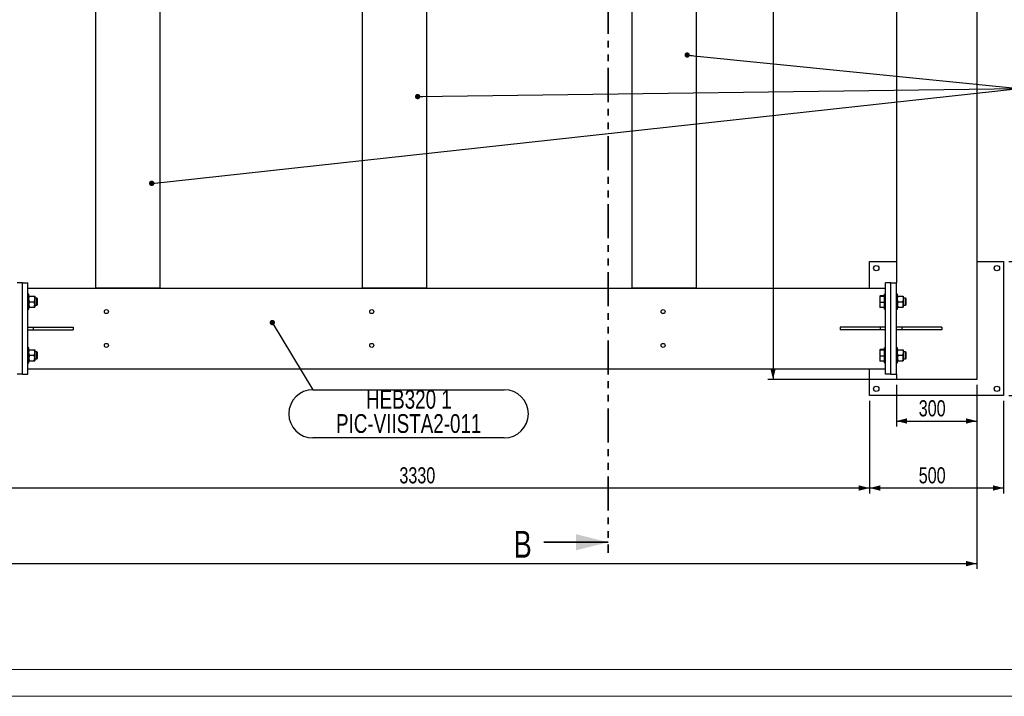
# Model space of a CAD drawing. Header units: millimetres. Extents: x 0 to 841, y 0 to 594.
# Tile 3 of 95: x 337 to 520, y 0 to 126. Entities that reach past the tile are written whole.
import ezdxf

# ---------------------------------------------------------------- set-up
doc = ezdxf.new("R2010")
doc.units = ezdxf.units.MM
doc.linetypes.add('PHANTOM', pattern=[12.7, 6.35, -1.27, 1.27, -1.27, 1.27, -1.27])
doc.layers.add('COTES', color=1, linetype='Continuous')
doc.layers.add('NOTES', color=6, linetype='Continuous')
doc.layers.add('TRAIT-FORT', color=4, linetype='Continuous', lineweight=25)
doc.styles.add('SLDTEXTSTYLE0', font='TXT', dxfattribs={"width": 0.75})
doc.dimstyles.new('SLDDIMSTYLE0', dxfattribs={"dimtxt": 3, "dimasz": 2, "dimexe": 0, "dimexo": 0.0625, "dimgap": 0.75, "dimtad": 1, "dimdec": 0, "dimlfac": 20, "dimrnd": 1e-09, "dimzin": 12, "dimdsep": 46, "dimtxsty": 'SLDTEXTSTYLE0', "dimsah": 1, "dimcen": 0.09, "dimadec": 0, "dimazin": 3, "dimtfac": 1, "dimtdec": 0, "dimtofl": 0, "dimtmove": 0, "dimatfit": 3, "dimfxl": 1, "dimfrac": 2, "dimtolj": 1, "dimtzin": 12, "dimarcsym": 0})
doc.dimstyles.new('SLDDIMSTYLE1', dxfattribs={"dimtxt": 0.18, "dimasz": 1, "dimexe": 0, "dimexo": 0.0625, "dimgap": 0, "dimtad": 0, "dimtih": 1, "dimtoh": 1, "dimdec": 0, "dimrnd": 1e-09, "dimzin": 0, "dimdsep": 46, "dimtxsty": 'Standard', "dimblk1": 'DOT', "dimblk2": 'DOT', "dimsah": 1, "dimcen": 0.09, "dimadec": 0, "dimazin": 0, "dimtfac": 1, "dimtdec": 0, "dimtofl": 0, "dimtmove": 0, "dimatfit": 3, "dimldrblk": 'DOT', "dimfxl": 1, "dimfrac": 2, "dimtolj": 1, "dimtzin": 0, "dimarcsym": 0})

# ---------------------------------------------------------------- blocks, each defined once
blk = doc.blocks.new('_D')
at = {"layer": 'COTES', "color": 1, "transparency": 16777216}
for p, q in [((521.31, 242.6), (573.31, 242.6)), ((572.31, 242.6), (572.31, 56.1)), ((521.31, 56.1), (573.31, 56.1))]:
    blk.add_line(p, q, dxfattribs=at)
for points in [[(572.31, 242.6), (571.81, 240.6), (572.81, 240.6)], [(572.31, 56.1), (572.81, 58.1), (571.81, 58.1)]]:
    blk.add_solid(points, dxfattribs=at)
at = {"layer": 'COTES', "color": 1, "transparency": 16777216, "insert": (568.44, 144.92), "char_height": 3, "attachment_point": 1, "rotation": 90, "style": 'SLDTEXTSTYLE0'}
blk.add_mtext('3730', dxfattribs=at)
blk = doc.blocks.new('_D_1')
at = {"layer": 'COTES', "color": 1, "transparency": 16777216}
for p, q in [((521.31, 81.1), (537.43, 81.1)), ((536.43, 81.1), (536.43, 56.1)), ((521.31, 56.1), (537.43, 56.1))]:
    blk.add_line(p, q, dxfattribs=at)
for points in [[(536.43, 81.1), (535.93, 79.1), (536.93, 79.1)], [(536.43, 56.1), (536.93, 58.1), (535.93, 58.1)]]:
    blk.add_solid(points, dxfattribs=at)
at = {"layer": 'COTES', "color": 1, "transparency": 16777216, "insert": (532.56, 65.28), "char_height": 3, "attachment_point": 1, "rotation": 90, "style": 'SLDTEXTSTYLE0'}
blk.add_mtext('500', dxfattribs=at)
blk = doc.blocks.new('_D_2')
at = {"layer": 'COTES', "color": 1, "transparency": 16777216}
for p, q in [((495.31, 55.1), (495.31, 37.85)), ((520.31, 55.1), (520.31, 37.85)), ((520.31, 38.85), (495.31, 38.85))]:
    blk.add_line(p, q, dxfattribs=at)
for points in [[(495.31, 38.85), (497.31, 38.35), (497.31, 39.35)], [(520.31, 38.85), (518.31, 39.35), (518.31, 38.35)]]:
    blk.add_solid(points, dxfattribs=at)
at = {"layer": 'COTES', "color": 1, "transparency": 16777216, "insert": (504.48, 42.72), "char_height": 3, "attachment_point": 1, "style": 'SLDTEXTSTYLE0'}
blk.add_mtext('500', dxfattribs=at)
blk = doc.blocks.new('_D_4')
at = {"layer": 'COTES', "color": 1, "transparency": 16777216}
for p, q in [((500.31, 58.1), (500.31, 50.35)), ((515.31, 58.1), (515.31, 50.35)), ((500.31, 51.35), (515.31, 51.35))]:
    blk.add_line(p, q, dxfattribs=at)
for points in [[(500.31, 51.35), (502.31, 50.85), (502.31, 51.85)], [(515.31, 51.35), (513.31, 51.85), (513.31, 50.85)]]:
    blk.add_solid(points, dxfattribs=at)
at = {"layer": 'COTES', "color": 1, "transparency": 16777216, "insert": (504.48, 55.22), "char_height": 3, "attachment_point": 1, "style": 'SLDTEXTSTYLE0'}
blk.add_mtext('300', dxfattribs=at)
blk = doc.blocks.new('_D_12')
at = {"layer": 'COTES', "color": 1, "transparency": 16777216}
for p, q in [((104.31, 60.1), (104.31, 23.75)), ((515.31, 58.1), (515.31, 23.75)), ((104.31, 24.75), (515.31, 24.75))]:
    blk.add_line(p, q, dxfattribs=at)
for points in [[(104.31, 24.75), (106.31, 24.25), (106.31, 25.25)], [(515.31, 24.75), (513.31, 25.25), (513.31, 24.25)]]:
    blk.add_solid(points, dxfattribs=at)
at = {"layer": 'COTES', "color": 1, "transparency": 16777216, "insert": (305.37, 28.62), "char_height": 3, "attachment_point": 1, "style": 'SLDTEXTSTYLE0'}
blk.add_mtext('8220', dxfattribs=at)
blk = doc.blocks.new('_D_14')
at = {"layer": 'COTES', "color": 1, "transparency": 16777216}
for p, q in [((328.81, 55.1), (328.81, 37.85)), ((495.31, 55.1), (495.31, 37.85)), ((495.31, 38.85), (328.81, 38.85))]:
    blk.add_line(p, q, dxfattribs=at)
for points in [[(328.81, 38.85), (330.81, 38.35), (330.81, 39.35)], [(495.31, 38.85), (493.31, 39.35), (493.31, 38.35)]]:
    blk.add_solid(points, dxfattribs=at)
at = {"layer": 'COTES', "color": 1, "transparency": 16777216, "insert": (407.62, 42.72), "char_height": 3, "attachment_point": 1, "style": 'SLDTEXTSTYLE0'}
blk.add_mtext('3330', dxfattribs=at)
blk = doc.blocks.new('_D_19')
at = {"layer": 'COTES', "color": 1, "transparency": 16777216}
for p, q in [((514.31, 240.6), (476.31, 240.6)), ((477.31, 240.6), (477.31, 59.1)), ((514.31, 59.1), (476.31, 59.1))]:
    blk.add_line(p, q, dxfattribs=at)
for points in [[(477.31, 240.6), (476.81, 238.6), (477.81, 238.6)], [(477.31, 59.1), (477.81, 61.1), (476.81, 61.1)]]:
    blk.add_solid(points, dxfattribs=at)
at = {"layer": 'COTES', "color": 1, "transparency": 16777216, "insert": (473.44, 145.42), "char_height": 3, "attachment_point": 1, "rotation": 90, "style": 'SLDTEXTSTYLE0'}
blk.add_mtext('3630', dxfattribs=at)
blk = doc.blocks.new('SW_NOTE_2')
at = {"layer": 'NOTES', "color": 0}
for p, q in [((0, 0), (35.68, 0)), ((35.68, -9), (0, -9))]:
    blk.add_line(p, q, dxfattribs=at)
for centre, start, end in [((0, -4.5), 90, 270), ((35.68, -4.5), 270, 90)]:
    blk.add_arc(centre, 4.5, start, end, dxfattribs=at)
at = {"layer": 'NOTES', "color": 0, "char_height": 3.5, "attachment_point": 2, "style": 'SLDTEXTSTYLE0'}
for s, insert in [('HEB320 1', (17.9, -0.04)), ('PIC-VIISTA2-011', (17.87, -4.56))]:
    blk.add_mtext(s, dxfattribs=dict(at, insert=insert))
blk = doc.blocks.new('_Dot')
at = {"color": 0, "linetype": 'ByBlock', "lineweight": -2}
blk.add_line((-0.5, 0), (-1, 0), dxfattribs=at)
at = {"color": 0, "linetype": 'ByBlock', "const_width": 0.5}
blk.add_lwpolyline([(-0.25, 0, 1), (0.25, 0, 1)], format="xyb", close=True, dxfattribs=at)

msp = doc.modelspace()

# ---------------------------------------------------------------- linework, layer by layer
at = {"color": 7, "linetype": 'PHANTOM', "lineweight": 35}
msp.add_line((446.586, 244.193), (446.586, 26.741), dxfattribs=at)
at = {"color": 7, "linetype": 'Continuous', "lineweight": 35}
msp.add_line((434.586, 28.741), (446.586, 28.741), dxfattribs=at)
at = {"color": 7, "linetype": 'Continuous', "lineweight": 18}
for p, q in [((836, 5), (5, 5)), ((841, 0), (0, 0))]:
    msp.add_line(p, q, dxfattribs=at)
at = {"color": 7, "linetype": 'Continuous', "lineweight": 35}
msp.add_solid([(446.586, 28.741), (440.586, 30.241), (440.586, 27.241)], dxfattribs=at)
at = {"layer": 'TRAIT-FORT', "color": 4, "linetype": 'Continuous', "lineweight": 25}
for p, q in [((515.308, 240.605), (515.308, 59.105)), ((351.008, 76.205), (351.008, 204.505)), ((363.008, 76.205), (363.008, 204.505)), ((400.758, 76.205), (400.758, 204.505)), ((412.758, 76.205), (412.758, 204.505)), ((451.008, 76.205), (451.008, 204.505)), ((463.008, 76.205), (463.008, 204.505)), ((500.308, 203.605), (500.308, 77.105)), ((495.308, 76.105), (495.308, 81.105)), ((495.308, 81.105), (500.308, 81.105)), ((515.308, 81.105), (520.308, 81.105)), ((520.308, 81.105), (520.308, 56.105)), ((337.308, 77.105), (336.308, 77.105)), ((337.308, 60.105), (337.308, 77.105)), ((337.308, 77.105), (338.308, 77.105)), ((338.308, 60.105), (338.308, 77.105)), ((338.308, 76.105), (498.308, 76.105)), ((351.008, 76.205), (363.008, 76.205)), ((351.008, 76.105), (351.008, 76.205)), ((356.158, 76.105), (356.158, 76.205)), ((356.758, 76.105), (356.758, 76.205)), ((357.258, 76.105), (357.258, 76.205)), ((357.858, 76.105), (357.858, 76.205)), ((363.008, 76.105), (363.008, 76.205)), ((400.758, 76.205), (412.758, 76.205)), ((400.758, 76.105), (400.758, 76.205)), ((405.908, 76.105), (405.908, 76.205)), ((406.508, 76.105), (406.508, 76.205)), ((407.008, 76.105), (407.008, 76.205)), ((407.608, 76.105), (407.608, 76.205)), ((412.758, 76.105), (412.758, 76.205)), ((451.008, 76.205), (463.008, 76.205)), ((451.008, 76.105), (451.008, 76.205)), ((456.158, 76.105), (456.158, 76.205)), ((456.758, 76.105), (456.758, 76.205)), ((457.258, 76.105), (457.258, 76.205)), ((457.858, 76.105), (457.858, 76.205)), ((463.008, 76.105), (463.008, 76.205)), ((498.308, 60.105), (498.308, 77.105)), ((499.308, 77.105), (498.308, 77.105)), ((499.308, 60.105), (499.308, 77.105)), ((499.308, 77.105), (500.308, 77.105)), ((500.308, 60.105), (500.308, 77.105)), ((338.508, 74.98), (338.308, 74.98)), ((338.508, 73.736), (338.508, 74.98)), ((338.508, 72.23), (338.508, 73.736)), ((338.666, 74.63), (339.449, 74.63)), ((338.666, 73.605), (339.449, 73.605)), ((339.608, 74.63), (339.608, 74.117)), ((340.016, 74.28), (339.608, 74.28)), ((339.608, 74.117), (339.608, 73.092)), ((340.108, 74.188), (340.016, 74.28)), ((340.016, 72.981), (340.016, 74.28)), ((340.108, 73.022), (340.108, 74.188)), ((497.261, 74.64), (497.258, 74.63)), ((497.258, 74.63), (497.258, 74.63)), ((497.258, 74.621), (497.258, 73.998)), ((497.258, 73.998), (497.258, 72.981)), ((498.068, 74.698), (497.315, 74.698)), ((498.068, 74.544), (497.315, 74.544)), ((498.068, 74.544), (498.068, 74.698)), ((498.108, 74.555), (498.068, 74.555)), ((498.068, 73.451), (498.068, 74.544)), ((498.308, 74.98), (498.108, 74.98)), ((498.108, 73.736), (498.108, 74.98)), ((498.108, 72.23), (498.108, 73.736)), ((500.508, 74.98), (500.308, 74.98)), ((500.508, 73.736), (500.508, 74.98)), ((500.508, 72.23), (500.508, 73.736)), ((500.666, 74.63), (501.449, 74.63)), ((500.666, 73.605), (501.449, 73.605)), ((501.608, 74.63), (501.608, 74.117)), ((502.016, 74.28), (501.608, 74.28)), ((501.608, 74.117), (501.608, 73.092)), ((502.108, 74.188), (502.016, 74.28)), ((502.016, 72.981), (502.016, 74.28)), ((502.108, 73.022), (502.108, 74.188)), ((338.308, 72.23), (338.508, 72.23)), ((338.666, 72.58), (339.449, 72.58)), ((339.608, 73.092), (339.608, 72.58)), ((339.608, 72.93), (340.016, 72.93)), ((340.016, 72.93), (340.108, 73.022)), ((340.016, 72.93), (340.016, 72.981)), ((497.258, 72.981), (497.258, 72.58)), ((497.258, 72.58), (497.261, 72.57)), ((498.068, 73.451), (497.315, 73.451)), ((498.068, 72.512), (497.315, 72.512)), ((498.068, 72.512), (498.068, 73.451)), ((498.068, 72.655), (498.108, 72.655)), ((498.108, 72.23), (498.308, 72.23)), ((500.308, 72.23), (500.508, 72.23)), ((500.666, 72.58), (501.449, 72.58)), ((501.608, 73.092), (501.608, 72.58)), ((501.608, 72.93), (502.016, 72.93)), ((502.016, 72.93), (502.108, 73.022)), ((502.016, 72.93), (502.016, 72.981)), ((338.308, 68.855), (339.308, 68.855)), ((338.308, 68.355), (339.308, 68.355)), ((339.308, 68.855), (339.308, 68.355)), ((339.308, 68.855), (346.808, 68.855)), ((339.308, 68.355), (346.808, 68.355)), ((346.808, 68.855), (346.808, 68.355)), ((489.808, 68.855), (489.808, 68.355)), ((497.308, 68.855), (489.808, 68.855)), ((497.308, 68.355), (489.808, 68.355)), ((497.308, 68.855), (497.308, 68.355)), ((498.308, 68.855), (497.308, 68.855)), ((498.308, 68.355), (497.308, 68.355)), ((501.308, 68.855), (500.308, 68.855)), ((501.308, 68.355), (500.308, 68.355)), ((501.308, 68.855), (501.308, 68.355)), ((508.808, 68.855), (501.308, 68.855)), ((508.808, 68.355), (501.308, 68.355)), ((508.808, 68.855), (508.808, 68.355)), ((338.508, 64.98), (338.308, 64.98)), ((338.508, 63.736), (338.508, 64.98)), ((338.666, 64.63), (339.449, 64.63)), ((339.608, 64.63), (339.608, 64.117)), ((340.016, 64.28), (339.608, 64.28)), ((340.108, 64.188), (340.016, 64.28)), ((340.016, 62.981), (340.016, 64.28)), ((497.261, 64.64), (497.258, 64.63)), ((497.258, 64.63), (497.258, 64.63)), ((497.258, 64.621), (497.258, 63.998)), ((498.068, 64.698), (497.315, 64.698)), ((498.068, 64.544), (497.315, 64.544)), ((498.068, 64.544), (498.068, 64.698)), ((498.108, 64.555), (498.068, 64.555)), ((498.068, 63.451), (498.068, 64.544)), ((498.308, 64.98), (498.108, 64.98)), ((498.108, 63.736), (498.108, 64.98)), ((500.508, 64.98), (500.308, 64.98)), ((500.508, 63.736), (500.508, 64.98)), ((500.666, 64.63), (501.449, 64.63)), ((501.608, 64.63), (501.608, 64.117)), ((502.016, 64.28), (501.608, 64.28)), ((502.108, 64.188), (502.016, 64.28)), ((502.016, 62.981), (502.016, 64.28)), ((338.508, 62.23), (338.508, 63.736)), ((338.666, 63.605), (339.449, 63.605)), ((338.666, 62.58), (339.449, 62.58)), ((339.608, 64.117), (339.608, 63.092)), ((339.608, 63.092), (339.608, 62.58)), ((339.608, 62.93), (340.016, 62.93)), ((340.016, 62.93), (340.108, 63.022)), ((340.016, 62.93), (340.016, 62.981)), ((340.108, 63.022), (340.108, 64.188)), ((497.258, 63.998), (497.258, 62.981)), ((497.258, 62.981), (497.258, 62.58)), ((497.258, 62.58), (497.261, 62.57)), ((498.068, 63.451), (497.315, 63.451)), ((498.068, 62.512), (497.315, 62.512)), ((498.068, 62.512), (498.068, 63.451)), ((498.068, 62.655), (498.108, 62.655)), ((498.108, 62.23), (498.108, 63.736)), ((500.508, 62.23), (500.508, 63.736)), ((500.666, 63.605), (501.449, 63.605)), ((500.666, 62.58), (501.449, 62.58)), ((501.608, 64.117), (501.608, 63.092)), ((501.608, 63.092), (501.608, 62.58)), ((501.608, 62.93), (502.016, 62.93)), ((502.016, 62.93), (502.108, 63.022)), ((502.016, 62.93), (502.016, 62.981)), ((502.108, 63.022), (502.108, 64.188)), ((338.308, 62.23), (338.508, 62.23)), ((338.308, 61.105), (498.308, 61.105)), ((495.308, 56.105), (495.308, 61.105)), ((498.108, 62.23), (498.308, 62.23)), ((500.308, 62.23), (500.508, 62.23)), ((337.308, 60.105), (336.308, 60.105)), ((337.308, 60.105), (338.308, 60.105)), ((499.308, 60.105), (498.308, 60.105)), ((499.308, 60.105), (500.308, 60.105)), ((500.308, 60.105), (500.308, 59.105)), ((515.308, 59.105), (500.308, 59.105)), ((520.308, 56.105), (495.308, 56.105))]:
    msp.add_line(p, q, dxfattribs=at)
for centre, radius in [((496.558, 79.855), 0.5), ((519.058, 79.855), 0.5), ((352.978, 71.755), 0.375), ((402.457, 71.755), 0.375), ((456.808, 71.755), 0.375), ((352.978, 65.455), 0.375), ((402.457, 65.455), 0.375), ((456.808, 65.455), 0.375), ((496.558, 57.355), 0.5), ((519.058, 57.355), 0.5)]:
    msp.add_circle(centre, radius, dxfattribs=at)
for points, knots in [([(338.508, 74.117), (338.51, 74.162), (338.515, 74.252), (338.55, 74.383), (338.6, 74.51), (338.644, 74.59), (338.666, 74.63)], [0, 0, 0, 0, 0.2495778, 0.5043638, 0.7510468, 1, 1, 1, 1]), ([(338.508, 74.63), (338.511, 74.63), (338.519, 74.63), (338.575, 74.63), (338.634, 74.63), (338.666, 74.63)], [0, 0, 0, 0, 0.3099368, 0.6294346, 1, 1, 1, 1]), ([(338.666, 73.605), (338.629, 73.675), (338.573, 73.782), (338.527, 73.934), (338.51, 74.034), (338.508, 74.096), (338.508, 74.117)], [0, 0, 0, 0, 0.4320452, 0.654349, 0.879653, 1, 1, 1, 1]), ([(338.666, 73.605), (338.629, 73.535), (338.573, 73.428), (338.527, 73.276), (338.51, 73.176), (338.508, 73.114), (338.508, 73.092)], [0, 0, 0, 0, 0.4320452, 0.654349, 0.879653, 1, 1, 1, 1]), ([(339.449, 74.63), (339.486, 74.56), (339.543, 74.453), (339.589, 74.301), (339.606, 74.201), (339.607, 74.139), (339.608, 74.117)], [0, 0, 0, 0, 0.4320452, 0.654349, 0.879653, 1, 1, 1, 1]), ([(339.449, 74.63), (339.481, 74.63), (339.54, 74.63), (339.596, 74.63), (339.604, 74.63), (339.608, 74.63)], [0, 0, 0, 0, 0.3705685, 0.6810757, 1, 1, 1, 1]), ([(339.608, 74.117), (339.605, 74.073), (339.601, 73.983), (339.566, 73.852), (339.515, 73.725), (339.471, 73.645), (339.449, 73.605)], [0, 0, 0, 0, 0.2495778, 0.5043638, 0.7510468, 1, 1, 1, 1]), ([(339.608, 73.092), (339.605, 73.137), (339.601, 73.227), (339.566, 73.358), (339.515, 73.485), (339.471, 73.565), (339.449, 73.605)], [0, 0, 0, 0, 0.2495778, 0.5043638, 0.7510468, 1, 1, 1, 1]), ([(497.258, 74.621), (497.261, 74.634), (497.266, 74.66), (497.299, 74.685), (497.315, 74.698)], [0, 0, 0, 0, 0.4977806, 1, 1, 1, 1]), ([(497.315, 74.544), (497.299, 74.557), (497.266, 74.582), (497.261, 74.608), (497.258, 74.621)], [0, 0, 0, 0, 0.4981128, 1, 1, 1, 1]), ([(497.258, 73.998), (497.261, 74.089), (497.266, 74.272), (497.299, 74.453), (497.315, 74.544)], [0, 0, 0, 0, 0.49778063, 1, 1, 1, 1]), ([(497.315, 73.451), (497.299, 73.541), (497.266, 73.722), (497.261, 73.906), (497.258, 73.998)], [0, 0, 0, 0, 0.4981128, 1, 1, 1, 1]), ([(500.508, 74.117), (500.51, 74.162), (500.515, 74.252), (500.55, 74.383), (500.6, 74.51), (500.644, 74.59), (500.666, 74.63)], [0, 0, 0, 0, 0.2495778, 0.5043638, 0.7510468, 1, 1, 1, 1]), ([(500.508, 74.63), (500.511, 74.63), (500.519, 74.63), (500.575, 74.63), (500.634, 74.63), (500.666, 74.63)], [0, 0, 0, 0, 0.3099368, 0.6294346, 1, 1, 1, 1]), ([(500.666, 73.605), (500.629, 73.675), (500.573, 73.782), (500.527, 73.934), (500.51, 74.034), (500.508, 74.096), (500.508, 74.117)], [0, 0, 0, 0, 0.4320452, 0.654349, 0.879653, 1, 1, 1, 1]), ([(500.666, 73.605), (500.629, 73.535), (500.573, 73.428), (500.527, 73.276), (500.51, 73.176), (500.508, 73.114), (500.508, 73.092)], [0, 0, 0, 0, 0.4320452, 0.654349, 0.879653, 1, 1, 1, 1]), ([(501.449, 74.63), (501.486, 74.56), (501.543, 74.453), (501.589, 74.301), (501.606, 74.201), (501.607, 74.139), (501.608, 74.117)], [0, 0, 0, 0, 0.4320452, 0.654349, 0.879653, 1, 1, 1, 1]), ([(501.449, 74.63), (501.481, 74.63), (501.54, 74.63), (501.596, 74.63), (501.604, 74.63), (501.608, 74.63)], [0, 0, 0, 0, 0.3705685, 0.6810757, 1, 1, 1, 1]), ([(501.608, 74.117), (501.605, 74.073), (501.601, 73.983), (501.566, 73.852), (501.515, 73.725), (501.471, 73.645), (501.449, 73.605)], [0, 0, 0, 0, 0.2495778, 0.5043638, 0.7510468, 1, 1, 1, 1]), ([(501.608, 73.092), (501.605, 73.137), (501.601, 73.227), (501.566, 73.358), (501.515, 73.485), (501.471, 73.565), (501.449, 73.605)], [0, 0, 0, 0, 0.2495778, 0.5043638, 0.7510468, 1, 1, 1, 1]), ([(338.508, 73.092), (338.51, 73.048), (338.515, 72.958), (338.55, 72.827), (338.6, 72.7), (338.644, 72.62), (338.666, 72.58)], [0, 0, 0, 0, 0.2495778, 0.5043638, 0.7510468, 1, 1, 1, 1]), ([(338.508, 72.58), (338.511, 72.58), (338.519, 72.58), (338.575, 72.58), (338.634, 72.58), (338.666, 72.58)], [0, 0, 0, 0, 0.3099368, 0.6294346, 1, 1, 1, 1]), ([(339.449, 72.58), (339.486, 72.65), (339.543, 72.757), (339.589, 72.909), (339.606, 73.009), (339.607, 73.071), (339.608, 73.092)], [0, 0, 0, 0, 0.4320452, 0.654349, 0.879653, 1, 1, 1, 1]), ([(339.449, 72.58), (339.481, 72.58), (339.54, 72.58), (339.596, 72.58), (339.604, 72.58), (339.608, 72.58)], [0, 0, 0, 0, 0.3705685, 0.6810757, 1, 1, 1, 1]), ([(497.258, 72.981), (497.261, 73.06), (497.266, 73.217), (497.299, 73.373), (497.315, 73.451)], [0, 0, 0, 0, 0.4977806, 1, 1, 1, 1]), ([(497.315, 72.512), (497.299, 72.589), (497.266, 72.745), (497.261, 72.902), (497.258, 72.981)], [0, 0, 0, 0, 0.4981128, 1, 1, 1, 1]), ([(497.265, 72.571), (497.267, 72.564), (497.272, 72.544), (497.298, 72.524), (497.315, 72.512)], [0, 0, 0, 0, 0.35088677, 1, 1, 1, 1]), ([(500.508, 73.092), (500.51, 73.048), (500.515, 72.958), (500.55, 72.827), (500.6, 72.7), (500.644, 72.62), (500.666, 72.58)], [0, 0, 0, 0, 0.2495778, 0.5043638, 0.7510468, 1, 1, 1, 1]), ([(500.508, 72.58), (500.511, 72.58), (500.519, 72.58), (500.575, 72.58), (500.634, 72.58), (500.666, 72.58)], [0, 0, 0, 0, 0.3099368, 0.6294346, 1, 1, 1, 1]), ([(501.449, 72.58), (501.486, 72.65), (501.543, 72.757), (501.589, 72.909), (501.606, 73.009), (501.607, 73.071), (501.608, 73.092)], [0, 0, 0, 0, 0.4320452, 0.654349, 0.879653, 1, 1, 1, 1]), ([(501.449, 72.58), (501.481, 72.58), (501.54, 72.58), (501.596, 72.58), (501.604, 72.58), (501.608, 72.58)], [0, 0, 0, 0, 0.3705685, 0.6810757, 1, 1, 1, 1]), ([(338.508, 64.117), (338.51, 64.162), (338.515, 64.252), (338.55, 64.383), (338.6, 64.51), (338.644, 64.59), (338.666, 64.63)], [0, 0, 0, 0, 0.2495778, 0.5043638, 0.7510468, 1, 1, 1, 1]), ([(338.508, 64.63), (338.511, 64.63), (338.519, 64.63), (338.575, 64.63), (338.634, 64.63), (338.666, 64.63)], [0, 0, 0, 0, 0.3099368, 0.6294346, 1, 1, 1, 1]), ([(339.449, 64.63), (339.486, 64.56), (339.543, 64.453), (339.589, 64.301), (339.606, 64.201), (339.607, 64.139), (339.608, 64.117)], [0, 0, 0, 0, 0.4320452, 0.654349, 0.879653, 1, 1, 1, 1]), ([(339.449, 64.63), (339.481, 64.63), (339.54, 64.63), (339.596, 64.63), (339.604, 64.63), (339.608, 64.63)], [0, 0, 0, 0, 0.3705685, 0.6810757, 1, 1, 1, 1]), ([(497.258, 64.621), (497.261, 64.634), (497.266, 64.66), (497.299, 64.685), (497.315, 64.698)], [0, 0, 0, 0, 0.4977806, 1, 1, 1, 1]), ([(497.315, 64.544), (497.299, 64.557), (497.266, 64.582), (497.261, 64.608), (497.258, 64.621)], [0, 0, 0, 0, 0.4981128, 1, 1, 1, 1]), ([(497.258, 63.998), (497.261, 64.089), (497.266, 64.272), (497.299, 64.453), (497.315, 64.544)], [0, 0, 0, 0, 0.49778063, 1, 1, 1, 1]), ([(500.508, 64.117), (500.51, 64.162), (500.515, 64.252), (500.55, 64.383), (500.6, 64.51), (500.644, 64.59), (500.666, 64.63)], [0, 0, 0, 0, 0.2495778, 0.5043638, 0.7510468, 1, 1, 1, 1]), ([(500.508, 64.63), (500.511, 64.63), (500.519, 64.63), (500.575, 64.63), (500.634, 64.63), (500.666, 64.63)], [0, 0, 0, 0, 0.3099368, 0.6294346, 1, 1, 1, 1]), ([(501.449, 64.63), (501.486, 64.56), (501.543, 64.453), (501.589, 64.301), (501.606, 64.201), (501.607, 64.139), (501.608, 64.117)], [0, 0, 0, 0, 0.4320452, 0.654349, 0.879653, 1, 1, 1, 1]), ([(501.449, 64.63), (501.481, 64.63), (501.54, 64.63), (501.596, 64.63), (501.604, 64.63), (501.608, 64.63)], [0, 0, 0, 0, 0.3705685, 0.6810757, 1, 1, 1, 1]), ([(338.666, 63.605), (338.629, 63.675), (338.573, 63.782), (338.527, 63.934), (338.51, 64.034), (338.508, 64.096), (338.508, 64.117)], [0, 0, 0, 0, 0.4320452, 0.654349, 0.879653, 1, 1, 1, 1]), ([(338.666, 63.605), (338.629, 63.535), (338.573, 63.428), (338.527, 63.276), (338.51, 63.176), (338.508, 63.114), (338.508, 63.092)], [0, 0, 0, 0, 0.4320452, 0.654349, 0.879653, 1, 1, 1, 1]), ([(338.508, 63.092), (338.51, 63.048), (338.515, 62.958), (338.55, 62.827), (338.6, 62.7), (338.644, 62.62), (338.666, 62.58)], [0, 0, 0, 0, 0.2495778, 0.5043638, 0.7510468, 1, 1, 1, 1]), ([(338.508, 62.58), (338.511, 62.58), (338.519, 62.58), (338.575, 62.58), (338.634, 62.58), (338.666, 62.58)], [0, 0, 0, 0, 0.3099368, 0.6294346, 1, 1, 1, 1]), ([(339.608, 64.117), (339.605, 64.073), (339.601, 63.983), (339.566, 63.852), (339.515, 63.725), (339.471, 63.645), (339.449, 63.605)], [0, 0, 0, 0, 0.2495778, 0.5043638, 0.7510468, 1, 1, 1, 1]), ([(339.608, 63.092), (339.605, 63.137), (339.601, 63.227), (339.566, 63.358), (339.515, 63.485), (339.471, 63.565), (339.449, 63.605)], [0, 0, 0, 0, 0.2495778, 0.5043638, 0.7510468, 1, 1, 1, 1]), ([(339.449, 62.58), (339.486, 62.65), (339.543, 62.757), (339.589, 62.909), (339.606, 63.009), (339.607, 63.071), (339.608, 63.092)], [0, 0, 0, 0, 0.4320452, 0.654349, 0.879653, 1, 1, 1, 1]), ([(339.449, 62.58), (339.481, 62.58), (339.54, 62.58), (339.596, 62.58), (339.604, 62.58), (339.608, 62.58)], [0, 0, 0, 0, 0.3705685, 0.6810757, 1, 1, 1, 1]), ([(497.315, 63.451), (497.299, 63.541), (497.266, 63.722), (497.261, 63.906), (497.258, 63.998)], [0, 0, 0, 0, 0.4981128, 1, 1, 1, 1]), ([(497.258, 62.981), (497.261, 63.06), (497.266, 63.217), (497.299, 63.373), (497.315, 63.451)], [0, 0, 0, 0, 0.4977806, 1, 1, 1, 1]), ([(497.315, 62.512), (497.299, 62.589), (497.266, 62.745), (497.261, 62.902), (497.258, 62.981)], [0, 0, 0, 0, 0.4981128, 1, 1, 1, 1]), ([(497.265, 62.571), (497.267, 62.564), (497.272, 62.544), (497.298, 62.524), (497.315, 62.512)], [0, 0, 0, 0, 0.35088677, 1, 1, 1, 1]), ([(500.666, 63.605), (500.629, 63.675), (500.573, 63.782), (500.527, 63.934), (500.51, 64.034), (500.508, 64.096), (500.508, 64.117)], [0, 0, 0, 0, 0.4320452, 0.654349, 0.879653, 1, 1, 1, 1]), ([(500.666, 63.605), (500.629, 63.535), (500.573, 63.428), (500.527, 63.276), (500.51, 63.176), (500.508, 63.114), (500.508, 63.092)], [0, 0, 0, 0, 0.4320452, 0.654349, 0.879653, 1, 1, 1, 1]), ([(500.508, 63.092), (500.51, 63.048), (500.515, 62.958), (500.55, 62.827), (500.6, 62.7), (500.644, 62.62), (500.666, 62.58)], [0, 0, 0, 0, 0.2495778, 0.5043638, 0.7510468, 1, 1, 1, 1]), ([(500.508, 62.58), (500.511, 62.58), (500.519, 62.58), (500.575, 62.58), (500.634, 62.58), (500.666, 62.58)], [0, 0, 0, 0, 0.3099368, 0.6294346, 1, 1, 1, 1]), ([(501.608, 64.117), (501.605, 64.073), (501.601, 63.983), (501.566, 63.852), (501.515, 63.725), (501.471, 63.645), (501.449, 63.605)], [0, 0, 0, 0, 0.2495778, 0.5043638, 0.7510468, 1, 1, 1, 1]), ([(501.608, 63.092), (501.605, 63.137), (501.601, 63.227), (501.566, 63.358), (501.515, 63.485), (501.471, 63.565), (501.449, 63.605)], [0, 0, 0, 0, 0.2495778, 0.5043638, 0.7510468, 1, 1, 1, 1]), ([(501.449, 62.58), (501.486, 62.65), (501.543, 62.757), (501.589, 62.909), (501.606, 63.009), (501.607, 63.071), (501.608, 63.092)], [0, 0, 0, 0, 0.4320452, 0.654349, 0.879653, 1, 1, 1, 1]), ([(501.449, 62.58), (501.481, 62.58), (501.54, 62.58), (501.596, 62.58), (501.604, 62.58), (501.608, 62.58)], [0, 0, 0, 0, 0.3705685, 0.6810757, 1, 1, 1, 1])]:
    msp.add_open_spline(points, degree=3, knots=knots, dxfattribs=at)

# ---------------------------------------------------------------- block references
at = {"layer": 'NOTES', "color": 211}
msp.add_blockref('SW_NOTE_2', (391.493, 57.19), dxfattribs=at)

# ---------------------------------------------------------------- texts
at = {"color": 7, "linetype": 'Continuous', "insert": (428.954, 30.858), "char_height": 5, "attachment_point": 1, "style": 'SLDTEXTSTYLE0'}
msp.add_mtext('B', dxfattribs=at)

# ---------------------------------------------------------------- dimensions: what is measured, and where the dimension line sits
at = {"layer": 'COTES', "color": 1}
for base, p1, p2, angle, picture, middle in [((572.308, 56.105), (520.308, 242.605), (520.308, 56.105), 90, '_D', (572.308, 149.355)), ((477.308, 59.105), (515.308, 240.605), (515.308, 59.105), 90, '_D_19', (477.308, 149.855)), ((536.427, 56.105), (520.308, 81.105), (520.308, 56.105), 90, '_D_1', (536.427, 68.605)), ((515.308, 24.752), (104.308, 61.105), (515.308, 59.105), 0, '_D_12', (309.808, 24.752))]:
    dim = msp.add_linear_dim(base=base, p1=p1, p2=p2, angle=angle, dimstyle='SLDDIMSTYLE0', dxfattribs=at)
    dim.commit()
    dim.dimension.update_dxf_attribs({"geometry": picture, "text_midpoint": middle, "dimtype": 160})
for base, p1, p2, picture, middle in [((515.308, 51.353), (500.308, 59.105), (515.308, 59.105), '_D_4', (507.808, 51.353)), ((328.808, 38.855), (495.308, 56.105), (328.808, 56.105), '_D_14', (412.058, 38.855)), ((495.308, 38.855), (520.308, 56.105), (495.308, 56.105), '_D_2', (507.808, 38.855))]:
    dim = msp.add_linear_dim(base=base, p1=p1, p2=p2, dimstyle='SLDDIMSTYLE0', dxfattribs=at)
    dim.commit()
    dim.dimension.update_dxf_attribs({"geometry": picture, "text_midpoint": middle, "dimtype": 160})

# ---------------------------------------------------------------- leaders
at = {"layer": 'NOTES', "color": 211}
for points in [[(461.297, 119.614), (523.216, 113.392)], [(361.428, 95.678), (523.216, 113.392)], [(411.025, 111.86), (523.216, 113.392)], [(383.921, 69.716), (391.493, 57.19)]]:
    msp.add_leader(points, dimstyle='SLDDIMSTYLE1', dxfattribs=at)

doc.saveas('drawing.dxf')
